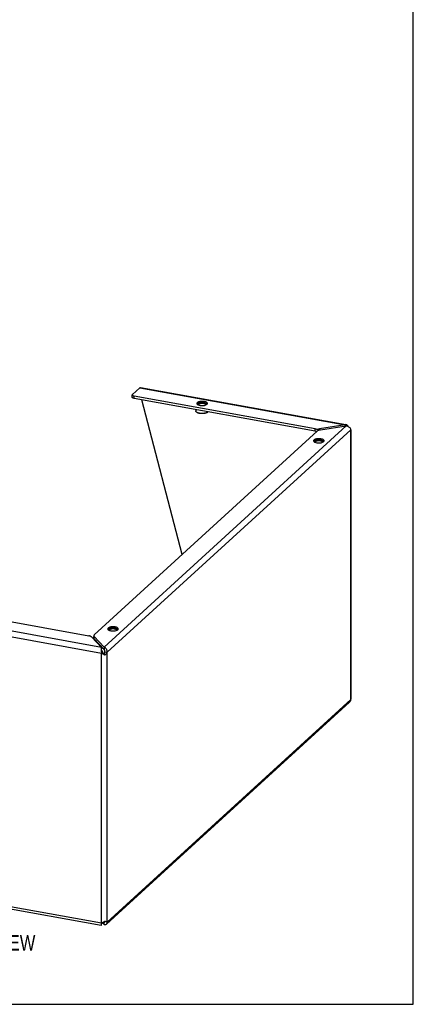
# Model space of a CAD drawing. Header units: inches. Extents: x 0 to 78.6, y 0 to 60.7.
# Tile 3 of 3: x 63 to 78.6, y 0 to 38.9. Entities that reach past the tile are written whole.
import ezdxf

# ---------------------------------------------------------------- set-up
doc = ezdxf.new("R2010")
doc.units = ezdxf.units.IN
doc.header["$LTSCALE"] = 4.321429
doc.header["$MEASUREMENT"] = 0
doc.layers.get('0').update_dxf_attribs({"linetype": 'CONTINUOUS'})
doc.layers.add('DIMENSIONS', color=7, linetype='CONTINUOUS')
doc.styles.get("Standard").update_dxf_attribs({"font": 'txt', "width": 0.8})

msp = doc.modelspace()

# ---------------------------------------------------------------- linework, layer by layer
at = {"color": 7, "linetype": 'Continuous'}
for p, q in [((78.571, 0), (78.571, 60.714)), ((67.465, 23.985), (67.465, 24.08)), ((67.539, 23.939), (67.539, 24.034)), ((74.693, 22.643), (67.539, 23.939)), ((69.434, 17.767), (67.839, 23.884)), ((70.311, 23.818), (70.311, 23.773)), ((69.977, 23.497), (69.977, 23.446)), ((70.012, 23.393), (70.003, 23.4)), ((70.442, 23.393), (70.451, 23.4)), ((70.451, 23.4), (70.448, 23.398)), ((74.693, 22.643), (74.693, 22.738)), ((74.72, 22.639), (74.693, 22.643)), ((74.861, 22.687), (74.861, 22.736)), ((75.876, 22.895), (75.876, 22.848)), ((74.922, 22.343), (74.922, 22.297)), ((66.788, 14.912), (66.788, 14.866)), ((65.946, 14.467), (65.946, 14.53)), ((65.961, 14.435), (65.961, 14.53)), ((66.351, 14.022), (65.961, 14.435)), ((66.25, 14.101), (66.25, 14.048)), ((66.351, 14.117), (66.351, 14.022)), ((66.252, 13.874), (66.294, 13.913)), ((66.302, 13.899), (66.294, 13.913)), ((66.31, 13.886), (66.302, 13.899)), ((66.318, 13.873), (66.31, 13.886)), ((66.326, 13.861), (66.318, 13.873)), ((66.336, 13.846), (66.326, 13.861)), ((66.34, 13.84), (66.336, 13.846)), ((66.35, 13.829), (66.34, 13.84)), ((66.35, 13.851), (66.342, 13.837)), ((66.356, 13.866), (66.35, 13.851)), ((66.379, 13.798), (66.35, 13.829)), ((66.377, 13.926), (66.373, 13.91)), ((66.377, 13.926), (66.472, 13.909)), ((66.249, 3.171), (66.251, 3.177)), ((66.25, 3.138), (66.25, 3.191)), ((66.339, 3.262), (66.351, 3.249)), ((66.374, 3.271), (66.351, 3.249)), ((66.351, 3.154), (66.351, 3.249)), ((66.37, 3.283), (66.373, 3.277)), ((66.373, 3.277), (66.379, 3.262)), ((66.472, 3.25), (66.377, 3.268)), ((0, 0), (78.571, 0))]:
    msp.add_line(p, q, dxfattribs=at)
at = {"color": 3, "linetype": 'Continuous'}
for p, q in [((67.475, 24.101), (67.764, 24.364)), ((67.764, 24.364), (75.876, 22.895)), ((67.793, 24.376), (75.906, 22.907)), ((74.693, 22.738), (67.539, 24.034)), ((70.029, 23.719), (70.042, 23.705)), ((70.416, 23.708), (70.428, 23.721)), ((65.965, 14.598), (74.777, 22.648)), ((75.915, 22.854), (66.351, 14.117)), ((66.472, 13.909), (76.098, 22.703)), ((74.833, 22.733), (74.861, 22.736)), ((75.876, 22.895), (74.861, 22.736)), ((74.9, 22.696), (74.873, 22.691)), ((74.9, 22.696), (75.915, 22.854)), ((75.894, 22.902), (75.876, 22.895)), ((75.968, 22.844), (75.993, 22.833)), ((76.106, 22.699), (76.098, 22.703)), ((76.098, 12.044), (76.098, 22.703)), ((76.099, 22.684), (76.101, 22.679)), ((76.112, 12.112), (76.112, 22.69)), ((74.64, 22.243), (74.653, 22.23)), ((75.027, 22.232), (75.039, 22.246)), ((66.25, 14.101), (58.137, 15.57)), ((58.591, 15.859), (65.744, 14.564)), ((58.07, 15.356), (66.252, 13.874)), ((66.505, 14.812), (66.518, 14.798)), ((66.892, 14.801), (66.904, 14.815)), ((65.86, 14.514), (66.25, 14.101)), ((66.351, 14.117), (65.961, 14.53)), ((66.428, 14.06), (66.41, 14.079)), ((66.241, 13.927), (66.246, 13.9)), ((66.246, 13.9), (66.252, 13.874)), ((66.272, 13.859), (66.252, 13.874)), ((66.252, 3.216), (66.252, 13.874)), ((66.294, 13.844), (66.272, 13.859)), ((66.315, 13.831), (66.294, 13.844)), ((66.399, 13.814), (66.379, 13.798)), ((66.472, 3.25), (66.472, 13.909)), ((66.447, 3.168), (76.044, 11.936)), ((66.472, 3.25), (76.098, 12.044)), ((60.923, 4.181), (66.252, 3.216)), ((60.961, 4.079), (66.241, 3.123)), ((66.252, 3.216), (66.246, 3.194)), ((66.252, 3.216), (66.273, 3.226)), ((66.28, 3.229), (66.351, 3.154)), ((66.315, 3.248), (66.337, 3.261)), ((66.337, 3.261), (66.359, 3.275)), ((66.359, 3.275), (66.379, 3.29)), ((66.379, 3.29), (66.399, 3.281)), ((66.399, 3.281), (66.418, 3.273)), ((66.418, 3.273), (66.434, 3.266))]:
    msp.add_line(p, q, dxfattribs=at)
for points in [[(67.764, 24.364), (67.774, 24.372), (67.785, 24.376), (67.793, 24.376)], [(67.475, 24.101), (67.468, 24.091), (67.465, 24.082), (67.465, 24.08)], [(67.465, 24.08), (67.466, 24.072), (67.473, 24.062), (67.484, 24.053), (67.499, 24.045), (67.517, 24.039), (67.539, 24.034)], [(70.311, 23.818), (70.277, 23.823), (70.242, 23.825), (70.206, 23.825), (70.17, 23.822), (70.137, 23.817), (70.106, 23.81), (70.079, 23.8), (70.056, 23.789), (70.039, 23.776), (70.027, 23.762), (70.021, 23.748), (70.021, 23.742)], [(70.021, 23.742), (70.022, 23.733), (70.029, 23.719)], [(70.434, 23.742), (70.433, 23.75), (70.426, 23.765), (70.413, 23.778), (70.394, 23.791), (70.371, 23.802), (70.343, 23.811), (70.311, 23.818)], [(70.428, 23.721), (70.433, 23.736), (70.434, 23.742)], [(70.042, 23.705), (70.06, 23.692), (70.084, 23.681)], [(70.084, 23.681), (70.111, 23.672), (70.143, 23.665)], [(70.143, 23.665), (70.178, 23.66), (70.213, 23.658), (70.249, 23.658)], [(70.249, 23.658), (70.284, 23.661), (70.318, 23.666), (70.349, 23.674), (70.376, 23.683)], [(70.376, 23.683), (70.399, 23.695), (70.416, 23.708)], [(74.693, 22.738), (74.72, 22.734), (74.748, 22.732), (74.776, 22.731), (74.805, 22.731), (74.833, 22.733)], [(74.873, 22.691), (74.849, 22.684), (74.827, 22.677), (74.807, 22.668), (74.791, 22.659), (74.777, 22.648)], [(75.926, 22.903), (75.911, 22.904), (75.894, 22.902)], [(75.915, 22.854), (75.942, 22.851), (75.968, 22.844)], [(75.944, 22.897), (75.928, 22.903), (75.926, 22.903)], [(75.973, 22.875), (75.959, 22.888), (75.944, 22.897)], [(76, 22.83), (75.996, 22.839), (75.985, 22.858), (75.973, 22.875)], [(75.993, 22.833), (76.017, 22.82), (76.038, 22.804), (76.057, 22.786), (76.072, 22.766), (76.084, 22.745)], [(76.084, 22.745), (76.093, 22.724), (76.098, 22.703)], [(76.112, 22.69), (76.112, 22.691), (76.11, 22.695), (76.106, 22.699)], [(74.922, 22.343), (74.888, 22.348), (74.853, 22.35), (74.817, 22.35), (74.782, 22.347), (74.748, 22.342), (74.717, 22.335), (74.69, 22.325), (74.667, 22.314), (74.65, 22.301), (74.638, 22.287), (74.633, 22.272), (74.632, 22.267)], [(74.632, 22.267), (74.633, 22.258), (74.64, 22.243)], [(74.653, 22.23), (74.671, 22.217), (74.695, 22.206)], [(74.695, 22.206), (74.723, 22.197), (74.754, 22.19)], [(74.754, 22.19), (74.789, 22.185), (74.824, 22.183), (74.86, 22.183)], [(74.86, 22.183), (74.895, 22.186), (74.929, 22.191), (74.96, 22.199), (74.987, 22.208)], [(75.045, 22.267), (75.044, 22.275), (75.037, 22.29), (75.024, 22.303), (75.005, 22.316), (74.982, 22.327), (74.954, 22.336), (74.922, 22.343)], [(74.987, 22.208), (75.01, 22.22), (75.027, 22.232)], [(75.039, 22.246), (75.044, 22.261), (75.045, 22.267)], [(66.788, 14.912), (66.753, 14.917), (66.718, 14.919), (66.682, 14.919), (66.647, 14.916), (66.613, 14.911), (66.582, 14.903), (66.555, 14.893), (66.533, 14.882), (66.515, 14.869), (66.503, 14.855), (66.498, 14.841), (66.497, 14.835)], [(66.497, 14.835), (66.498, 14.826), (66.505, 14.812)], [(66.518, 14.798), (66.537, 14.786), (66.56, 14.775)], [(66.91, 14.835), (66.909, 14.844), (66.902, 14.858), (66.889, 14.872), (66.871, 14.885), (66.847, 14.896), (66.82, 14.905), (66.788, 14.912)], [(66.852, 14.777), (66.875, 14.788), (66.892, 14.801)], [(66.904, 14.815), (66.91, 14.829), (66.91, 14.835)], [(65.86, 14.514), (65.848, 14.525), (65.833, 14.534), (65.815, 14.543), (65.793, 14.551), (65.77, 14.558), (65.744, 14.564)], [(65.965, 14.598), (65.955, 14.587), (65.949, 14.576), (65.946, 14.564), (65.946, 14.562)], [(65.946, 14.562), (65.948, 14.552), (65.952, 14.541), (65.961, 14.53)], [(66.56, 14.775), (66.588, 14.766), (66.62, 14.758)], [(66.62, 14.758), (66.654, 14.754), (66.689, 14.751), (66.725, 14.752)], [(66.725, 14.752), (66.761, 14.754), (66.794, 14.76), (66.825, 14.767), (66.852, 14.777)], [(66.238, 14.031), (66.237, 14.006), (66.237, 13.981)], [(66.25, 14.101), (66.246, 14.088), (66.243, 14.072), (66.24, 14.053), (66.238, 14.031)], [(66.41, 14.079), (66.392, 14.095), (66.371, 14.108), (66.351, 14.117)], [(66.472, 13.909), (66.473, 13.936), (66.471, 13.963), (66.465, 13.989), (66.455, 14.015), (66.443, 14.038), (66.428, 14.06)], [(66.237, 13.981), (66.238, 13.954), (66.241, 13.927)], [(66.379, 13.798), (66.359, 13.808), (66.337, 13.819), (66.315, 13.831)], [(66.472, 13.909), (66.462, 13.888), (66.449, 13.869), (66.434, 13.85), (66.418, 13.831), (66.399, 13.814)], [(76.098, 12.044), (76.106, 12.065), (76.11, 12.086), (76.112, 12.108), (76.112, 12.112)], [(76.098, 12.044), (76.093, 12.018), (76.084, 11.993), (76.072, 11.97), (76.057, 11.949), (76.044, 11.936)], [(66.246, 3.194), (66.241, 3.175), (66.238, 3.158), (66.237, 3.144), (66.237, 3.133), (66.238, 3.126)], [(66.238, 3.126), (66.24, 3.123), (66.241, 3.123)], [(66.241, 3.123), (66.243, 3.124), (66.246, 3.129), (66.25, 3.138)], [(66.273, 3.226), (66.294, 3.236), (66.315, 3.248)], [(66.351, 3.154), (66.371, 3.149), (66.392, 3.147), (66.41, 3.15), (66.428, 3.156), (66.443, 3.165), (66.447, 3.168)], [(66.434, 3.266), (66.449, 3.26), (66.462, 3.255), (66.472, 3.25)], [(66.447, 3.168), (66.455, 3.178), (66.465, 3.193), (66.471, 3.21), (66.473, 3.23), (66.472, 3.25)]]:
    msp.add_lwpolyline(points, dxfattribs=at)
at = {"color": 7, "linetype": 'Continuous'}
for points in [[(67.539, 23.939), (67.517, 23.944), (67.499, 23.95), (67.484, 23.958), (67.473, 23.967), (67.466, 23.977), (67.465, 23.985)], [(70.051, 23.739), (70.045, 23.735), (70.039, 23.73), (70.034, 23.725), (70.03, 23.72), (70.029, 23.718)], [(70.311, 23.773), (70.299, 23.775), (70.287, 23.776), (70.274, 23.778), (70.262, 23.779), (70.249, 23.779), (70.236, 23.78), (70.223, 23.78), (70.21, 23.779), (70.197, 23.779), (70.185, 23.778), (70.172, 23.777), (70.16, 23.775), (70.148, 23.773), (70.136, 23.771), (70.124, 23.769), (70.113, 23.766), (70.103, 23.763), (70.093, 23.759), (70.083, 23.756), (70.074, 23.752), (70.066, 23.748), (70.058, 23.744), (70.051, 23.739)], [(70.062, 23.692), (70.061, 23.694), (70.062, 23.699), (70.063, 23.704), (70.064, 23.709), (70.067, 23.714), (70.071, 23.719), (70.076, 23.723), (70.081, 23.728), (70.087, 23.732), (70.095, 23.737), (70.102, 23.74), (70.111, 23.744), (70.12, 23.748), (70.13, 23.751), (70.14, 23.753), (70.151, 23.756), (70.162, 23.758), (70.174, 23.76), (70.186, 23.761), (70.198, 23.762), (70.21, 23.763), (70.223, 23.763), (70.235, 23.763), (70.248, 23.763), (70.26, 23.762), (70.272, 23.761), (70.284, 23.76), (70.295, 23.758)], [(70.077, 23.704), (70.08, 23.708), (70.085, 23.713), (70.09, 23.717), (70.096, 23.721), (70.103, 23.725), (70.11, 23.729), (70.118, 23.732), (70.127, 23.735), (70.136, 23.738), (70.146, 23.741), (70.156, 23.743), (70.166, 23.745), (70.177, 23.747), (70.188, 23.748), (70.2, 23.749), (70.211, 23.75), (70.223, 23.75), (70.235, 23.75), (70.247, 23.75), (70.258, 23.749), (70.269, 23.748), (70.28, 23.747), (70.291, 23.745)], [(70.291, 23.745), (70.301, 23.743), (70.311, 23.74), (70.32, 23.738), (70.33, 23.735), (70.338, 23.732), (70.346, 23.728)], [(70.295, 23.758), (70.306, 23.756), (70.316, 23.753), (70.326, 23.75), (70.336, 23.747), (70.345, 23.744)], [(70.311, 23.773), (70.323, 23.77), (70.334, 23.768), (70.345, 23.765), (70.355, 23.762), (70.365, 23.758), (70.375, 23.755), (70.383, 23.751), (70.391, 23.747), (70.399, 23.742)], [(70.345, 23.744), (70.354, 23.74), (70.361, 23.736), (70.368, 23.732), (70.375, 23.727), (70.38, 23.723), (70.384, 23.718), (70.388, 23.713), (70.391, 23.708), (70.392, 23.703), (70.393, 23.698), (70.393, 23.693), (70.393, 23.692)], [(70.399, 23.742), (70.406, 23.738), (70.412, 23.733), (70.417, 23.728), (70.422, 23.724), (70.426, 23.719)], [(70.003, 23.4), (69.997, 23.406), (69.991, 23.412), (69.986, 23.419), (69.982, 23.426), (69.979, 23.433), (69.978, 23.44), (69.977, 23.446)], [(70.013, 23.393), (70.005, 23.4), (70.003, 23.4)], [(70.13, 23.347), (70.115, 23.35), (70.101, 23.353), (70.088, 23.357), (70.075, 23.361), (70.063, 23.366), (70.051, 23.37), (70.04, 23.375), (70.03, 23.381), (70.021, 23.386), (70.014, 23.392), (70.012, 23.393)], [(70.126, 23.353), (70.111, 23.356), (70.096, 23.359), (70.082, 23.363), (70.068, 23.367), (70.056, 23.372), (70.044, 23.377), (70.032, 23.382), (70.022, 23.388), (70.013, 23.393)], [(70.071, 23.687), (70.071, 23.69), (70.072, 23.694), (70.074, 23.699), (70.077, 23.704)], [(70.448, 23.398), (70.44, 23.392), (70.43, 23.386), (70.42, 23.381), (70.408, 23.376), (70.396, 23.371), (70.383, 23.366), (70.369, 23.362), (70.355, 23.358), (70.34, 23.355), (70.324, 23.352), (70.308, 23.349), (70.292, 23.347), (70.275, 23.346), (70.258, 23.345), (70.241, 23.344), (70.224, 23.344), (70.207, 23.344), (70.19, 23.345), (70.173, 23.346), (70.157, 23.348), (70.141, 23.35), (70.126, 23.353)], [(70.442, 23.393), (70.439, 23.391), (70.431, 23.385), (70.422, 23.379), (70.412, 23.374), (70.401, 23.369), (70.389, 23.365), (70.377, 23.36), (70.364, 23.356), (70.35, 23.353), (70.335, 23.349), (70.321, 23.347), (70.305, 23.344), (70.289, 23.342), (70.273, 23.341), (70.257, 23.34), (70.241, 23.339), (70.224, 23.339), (70.208, 23.339), (70.192, 23.34), (70.176, 23.341), (70.16, 23.343), (70.145, 23.345), (70.13, 23.347)], [(70.346, 23.728), (70.353, 23.724), (70.36, 23.72), (70.366, 23.716), (70.371, 23.712), (70.375, 23.707)], [(70.375, 23.707), (70.378, 23.703), (70.381, 23.698), (70.382, 23.694), (70.383, 23.689), (70.383, 23.687)], [(70.461, 23.41), (70.456, 23.404), (70.451, 23.4)], [(74.764, 22.636), (74.748, 22.637), (74.72, 22.639)], [(74.662, 22.264), (74.656, 22.26), (74.65, 22.255), (74.645, 22.25), (74.641, 22.245), (74.64, 22.243)], [(74.922, 22.297), (74.91, 22.299), (74.898, 22.301), (74.885, 22.303), (74.873, 22.304), (74.86, 22.304), (74.847, 22.305), (74.834, 22.305), (74.821, 22.304), (74.808, 22.304), (74.796, 22.303), (74.783, 22.302), (74.771, 22.3), (74.759, 22.298), (74.747, 22.296), (74.735, 22.294), (74.724, 22.291), (74.714, 22.288), (74.704, 22.284), (74.694, 22.281), (74.685, 22.277), (74.677, 22.273), (74.669, 22.269), (74.662, 22.264)], [(74.673, 22.217), (74.673, 22.219), (74.673, 22.224), (74.674, 22.229), (74.676, 22.234), (74.678, 22.239), (74.682, 22.244), (74.687, 22.248), (74.692, 22.253), (74.699, 22.257), (74.706, 22.261), (74.714, 22.265), (74.722, 22.269), (74.731, 22.272), (74.741, 22.276), (74.751, 22.278), (74.762, 22.281), (74.773, 22.283), (74.785, 22.285), (74.797, 22.286), (74.809, 22.287), (74.821, 22.288), (74.834, 22.288), (74.846, 22.288), (74.859, 22.288), (74.871, 22.287), (74.883, 22.286), (74.895, 22.284), (74.906, 22.283)], [(74.682, 22.212), (74.683, 22.215), (74.684, 22.219), (74.685, 22.224), (74.688, 22.229)], [(74.688, 22.229), (74.692, 22.233), (74.696, 22.238), (74.701, 22.242), (74.707, 22.246), (74.714, 22.25), (74.721, 22.254), (74.729, 22.257), (74.738, 22.26), (74.747, 22.263), (74.757, 22.266), (74.767, 22.268), (74.777, 22.27), (74.788, 22.272), (74.799, 22.273), (74.811, 22.274), (74.823, 22.275), (74.834, 22.275), (74.846, 22.275), (74.858, 22.275), (74.869, 22.274), (74.88, 22.273), (74.891, 22.272), (74.902, 22.27)], [(74.902, 22.27), (74.912, 22.268), (74.922, 22.265), (74.932, 22.263), (74.941, 22.26), (74.949, 22.257), (74.957, 22.253)], [(74.906, 22.283), (74.917, 22.28), (74.927, 22.278), (74.938, 22.275), (74.947, 22.272), (74.956, 22.269)], [(74.922, 22.297), (74.934, 22.295), (74.945, 22.293), (74.956, 22.29), (74.966, 22.287), (74.976, 22.283), (74.986, 22.28), (74.994, 22.276), (75.003, 22.272), (75.01, 22.267)], [(74.956, 22.269), (74.965, 22.265), (74.973, 22.261), (74.979, 22.257), (74.986, 22.252), (74.991, 22.248), (74.995, 22.243), (74.999, 22.238), (75.002, 22.233), (75.004, 22.228), (75.004, 22.223), (75.004, 22.218), (75.004, 22.217)], [(74.957, 22.253), (74.964, 22.249), (74.971, 22.245), (74.977, 22.241), (74.982, 22.237), (74.986, 22.232)], [(74.986, 22.232), (74.989, 22.228), (74.992, 22.223), (74.994, 22.219), (74.994, 22.214), (74.994, 22.212)], [(75.01, 22.267), (75.017, 22.263), (75.023, 22.258), (75.028, 22.253), (75.033, 22.249), (75.037, 22.244)], [(66.527, 14.833), (66.521, 14.828), (66.516, 14.824), (66.511, 14.819), (66.506, 14.814), (66.505, 14.812)], [(66.787, 14.866), (66.775, 14.868), (66.763, 14.87), (66.751, 14.871), (66.738, 14.872), (66.725, 14.873), (66.712, 14.873), (66.699, 14.873), (66.686, 14.873), (66.674, 14.872), (66.661, 14.871), (66.648, 14.87), (66.636, 14.869), (66.624, 14.867), (66.612, 14.865), (66.601, 14.862), (66.59, 14.859), (66.579, 14.856), (66.569, 14.853), (66.56, 14.849), (66.551, 14.846), (66.542, 14.842), (66.535, 14.837), (66.527, 14.833)], [(66.538, 14.785), (66.538, 14.787), (66.538, 14.792), (66.539, 14.798), (66.541, 14.803), (66.544, 14.807), (66.547, 14.812), (66.552, 14.817), (66.558, 14.821), (66.564, 14.826), (66.571, 14.83), (66.579, 14.834), (66.587, 14.838), (66.596, 14.841), (66.606, 14.844), (66.617, 14.847), (66.627, 14.849), (66.639, 14.852), (66.65, 14.853), (66.662, 14.855), (66.674, 14.856), (66.687, 14.857), (66.699, 14.857), (66.712, 14.857), (66.724, 14.856), (66.736, 14.856), (66.748, 14.855), (66.76, 14.853), (66.771, 14.851)], [(66.548, 14.781), (66.548, 14.783), (66.549, 14.788), (66.551, 14.793), (66.553, 14.797)], [(66.553, 14.797), (66.557, 14.802), (66.561, 14.806), (66.566, 14.81), (66.572, 14.815), (66.579, 14.818), (66.586, 14.822), (66.594, 14.826), (66.603, 14.829), (66.612, 14.832), (66.622, 14.834), (66.632, 14.837), (66.643, 14.839), (66.653, 14.84), (66.665, 14.842), (66.676, 14.843), (66.688, 14.843), (66.699, 14.844), (66.711, 14.844), (66.723, 14.843), (66.734, 14.843), (66.746, 14.841), (66.757, 14.84), (66.767, 14.838)], [(66.767, 14.838), (66.777, 14.836), (66.787, 14.834), (66.797, 14.831), (66.806, 14.828), (66.814, 14.825), (66.822, 14.822)], [(66.771, 14.851), (66.782, 14.849), (66.793, 14.847), (66.803, 14.844), (66.812, 14.841), (66.822, 14.837)], [(66.787, 14.866), (66.799, 14.864), (66.81, 14.861), (66.821, 14.858), (66.832, 14.855), (66.842, 14.852), (66.851, 14.848), (66.86, 14.844), (66.868, 14.84), (66.875, 14.836)], [(66.822, 14.837), (66.83, 14.833), (66.838, 14.829), (66.845, 14.825), (66.851, 14.821), (66.856, 14.816), (66.861, 14.811), (66.864, 14.807), (66.867, 14.802), (66.869, 14.797), (66.87, 14.792), (66.87, 14.787), (66.869, 14.785)], [(66.822, 14.822), (66.83, 14.818), (66.836, 14.814), (66.842, 14.81), (66.847, 14.805), (66.851, 14.801)], [(66.851, 14.801), (66.855, 14.796), (66.857, 14.792), (66.859, 14.787), (66.86, 14.782), (66.86, 14.781)], [(66.875, 14.836), (66.882, 14.831), (66.888, 14.827), (66.894, 14.822), (66.898, 14.817), (66.902, 14.812)], [(65.961, 14.435), (65.952, 14.446), (65.948, 14.457), (65.946, 14.467)], [(66.262, 13.98), (66.26, 13.985), (66.256, 13.998), (66.253, 14.011), (66.252, 14.023), (66.251, 14.035), (66.25, 14.046), (66.25, 14.048)], [(66.38, 13.961), (66.378, 13.973), (66.376, 13.983), (66.372, 13.993), (66.367, 14.002), (66.362, 14.01), (66.357, 14.017), (66.351, 14.022)], [(66.262, 13.98), (66.263, 13.976), (66.267, 13.967), (66.271, 13.956), (66.276, 13.945), (66.282, 13.934)], [(66.282, 13.934), (66.288, 13.924), (66.294, 13.913)], [(66.373, 13.91), (66.368, 13.895), (66.363, 13.88), (66.356, 13.866)], [(66.377, 13.926), (66.379, 13.938), (66.38, 13.95), (66.38, 13.961)], [(66.249, 3.171), (66.249, 3.168), (66.249, 3.168), (66.249, 3.171)], [(66.251, 3.177), (66.254, 3.186), (66.258, 3.197)], [(66.258, 3.197), (66.263, 3.209), (66.27, 3.222), (66.273, 3.226)], [(66.351, 3.249), (66.357, 3.245), (66.362, 3.243), (66.367, 3.242), (66.372, 3.243), (66.376, 3.244), (66.376, 3.245)], [(66.376, 3.245), (66.378, 3.247), (66.38, 3.251), (66.38, 3.256), (66.379, 3.262)]]:
    msp.add_lwpolyline(points, dxfattribs=at)

# ---------------------------------------------------------------- texts
at = {"layer": 'DIMENSIONS', "color": 2, "linetype": 'Continuous', "insert": (58.475, 2.732), "char_height": 0.60714, "width": 13.11429, "attachment_point": 2, "line_spacing_factor": 0.9}
msp.add_mtext('SCE-FK1224SS ISOMETRIC VIEW', dxfattribs=at)

doc.saveas('drawing.dxf')
